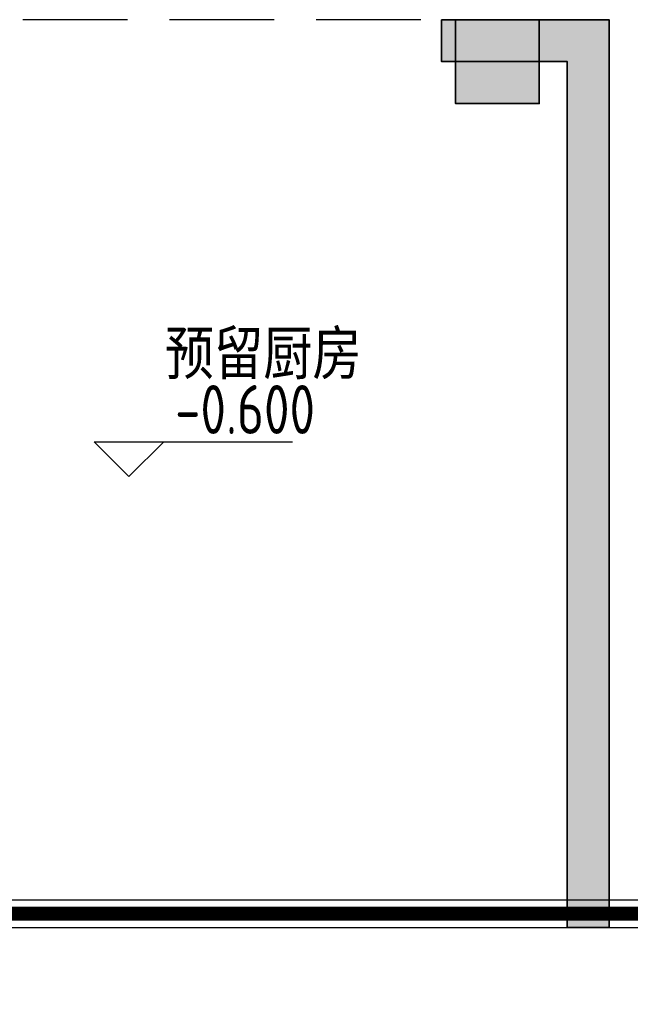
# Model space of a CAD drawing. Extents: x 513700 to 513844, y -232466 to -232398.
# Tile 8 of 16: x 513792.15 to 513796.52, y -232430.24 to -232423.19. Entities that reach past the tile are written whole.
import ezdxf

# ---------------------------------------------------------------- set-up
doc = ezdxf.new("R2010")
doc.units = 0
doc.header["$LTSCALE"] = 1000
doc.linetypes.add('DASH', pattern=[0.35, 0.25, -0.1])
doc.layers.get('0').update_dxf_attribs({"color": 252})
for name, color, linetype in [('A-ANNO-100-DIM-E', 253, 'Continuous'), ('A-ANNO-100-TXT', 252, 'Continuous'), ('A-PATT-COLU', 253, 'Continuous'), ('A-STR-CONC-B', 252, 'Continuous'), ('A-STR-CONC-C', 253, 'Continuous'), ('A-WALL-S', 252, 'Continuous'), ('PUB_HATCH', 252, 'Continuous'), ('降板', 253, 'Continuous')]:
    doc.layers.add(name, color=color, linetype=linetype)
for name, color, linetype, lineweight in [('S-COLU', 252, 'Continuous', 35), ('S-COLU-HATC', 252, 'Continuous', 25), ('S-WALL', 252, 'Continuous', 35), ('S-WALL-HATC', 252, 'Continuous', 25), ('面积-计容-住宅-1', 1, 'Continuous', 0), ('面积-计容-餐饮便利店-1', 3, 'Continuous', 0)]:
    doc.layers.add(name, color=color, linetype=linetype, lineweight=lineweight)
doc.styles.add('TYDG_02', font='TSSDENG.shx', dxfattribs={"width": 0.8, "bigfont": 'hztxt.shx'})

# ---------------------------------------------------------------- blocks, each defined once
blk = doc.blocks.new('2新72A$C0EC5048D')
at = {"layer": 'S-COLU-HATC'}
blk.add_hatch(color=256, dxfattribs=at).paths.add_polyline_path([(-26899.8, 17500), (-27499.8, 17500), (-27499.8, 16900), (-26899.8, 16900)])
at = {"layer": 'S-WALL-HATC'}
blk.add_hatch(color=256, dxfattribs=at).paths.add_polyline_path([(-27600.1, 17500), (-27600.1, 17200), (-26700.2, 17200), (-26700.2, 11000), (-26400.2, 11000), (-26400.2, 17500)])
at = {"layer": 'S-COLU', "elevation": 0}
blk.add_lwpolyline([(-26899.8, 17500), (-27499.8, 17500), (-27499.8, 16900), (-26899.8, 16900)], close=True, dxfattribs=at)
at = {"layer": 'S-WALL', "elevation": 0}
blk.add_lwpolyline([(-27600.1, 17500), (-27600.1, 17200), (-26700.2, 17200), (-26700.2, 11000), (-26400.2, 11000), (-26400.2, 17500)], close=True, dxfattribs=at)
blk = doc.blocks.new('2新154_FZH')
blk.add_lwpolyline([(-0.5, -0.5), (0.5, -0.5), (0.5, 0.5), (-0.5, 0.5)], close=True)
at = {"layer": 'PUB_HATCH'}
blk.add_solid([(-0.5, -0.5), (0.5, -0.5), (-0.5, 0.5), (0.5, 0.5)], dxfattribs=at)
blk = doc.blocks.new('2新231F柱')
at = {"layer": 'A-PATT-COLU'}
for points in [[(-63262, -14697.8), (-63262, -14397.8), (-63362, -14397.8), (-63362, -14697.8)], [(-62662, -14397.8), (-62662, -14697.8), (-62462, -14697.8), (-62162, -14397.8)], [(-62162, -20897.8), (-62162, -14397.8), (-62462, -14697.8), (-62462, -20897.8)]]:
    blk.add_hatch(color=256, dxfattribs=at).paths.add_polyline_path(points)
at = {"layer": 'A-STR-CONC-B'}
for p, q in [((-63362, -14397.8), (-63262, -14397.8)), ((-63362, -14397.8), (-63362, -14697.8)), ((-62662, -14397.8), (-62162, -14397.8)), ((-62162, -20897.8), (-62162, -14397.8)), ((-63362, -14697.8), (-63262, -14697.8)), ((-62662, -14697.8), (-62462, -14697.8)), ((-62462, -20897.8), (-62462, -14697.8)), ((-62462, -20897.8), (-62162, -20897.8))]:
    blk.add_line(p, q, dxfattribs=at)
at = {"layer": 'A-STR-CONC-C', "xscale": 600, "yscale": 600, "zscale": 600, "rotation": 270}
blk.add_blockref('2新154_FZH', (-62962, -14697.8), dxfattribs=at)

msp = doc.modelspace()

# ---------------------------------------------------------------- linework, layer by layer
at = {"color": 252, "linetype": 'DASH', "ltscale": 0.003}
msp.add_lwpolyline([(513796.0704, -232423.1938), (513789.3704, -232423.1938), (513789.3704, -232429.4938), (513796.0704, -232429.4938)], close=True, dxfattribs=at)
at = {"layer": 'A-ANNO-100-DIM-E', "color": 252}
for p, q in [((513792.9293, -232426.4647), (513792.6793, -232426.2147)), ((513792.6793, -232426.2147), (513794.1023, -232426.2147)), ((513792.9293, -232426.4647), (513793.1793, -232426.2147))]:
    msp.add_line(p, q, dxfattribs=at)
at = {"layer": 'A-WALL-S', "color": 252}
for p, q in [((513789.3704, -232429.4938), (513798.4704, -232429.4938)), ((513789.1704, -232429.6938), (513798.4704, -232429.6938))]:
    msp.add_line(p, q, dxfattribs=at)
at = {"layer": '面积-计容-住宅-1'}
msp.add_line((513789.1454, -232429.5938), (513813.5704, -232429.5938), dxfattribs=at)
at = {"layer": '面积-计容-住宅-1', "const_width": 0.1}
msp.add_lwpolyline([(513816.0703, -232430.1938), (513813.5704, -232430.1938), (513813.5704, -232429.5938), (513789.1454, -232429.5938), (513789.1454, -232433.2938), (513800.4204, -232433.2938), (513800.4204, -232434.6938), (513802.2204, -232434.6938), (513802.2204, -232439.4188), (513804.1704, -232439.4187), (513804.1704, -232434.6938), (513814.2704, -232434.6938), (513814.2704, -232440.8188), (513816.6704, -232440.8188), (513816.6704, -232437.1938), (513816.0703, -232437.1938)], close=True, dxfattribs=at)
at = {"layer": '面积-计容-餐饮便利店-1', "color": 3, "const_width": 0.1}
msp.add_lwpolyline([(513813.5702, -232413.0688), (513806.4452, -232413.0688), (513806.4452, -232414.0688), (513805.4952, -232414.0688), (513805.4952, -232413.6938, 0.414214), (513804.8702, -232413.0688), (513797.1704, -232413.0688, 0.414214), (513796.5454, -232413.6938), (513796.5454, -232414.0688), (513795.5954, -232414.0688), (513795.5954, -232413.0688), (513765.1454, -232413.0688), (513765.1454, -232421.0188), (513789.1454, -232421.0188), (513789.1454, -232429.5938), (513813.5704, -232429.5938), (513813.5703, -232428.1938), (513812.5704, -232428.1938), (513812.5704, -232423.2938), (513813.5703, -232423.2938)], format="xyb", close=True, dxfattribs=at)

# ---------------------------------------------------------------- block references
at = {"color": 252, "xscale": 0.001, "yscale": 0.001, "zscale": 0.001}
msp.add_blockref('2新231F柱', (513858.5324, -232408.796), dxfattribs=at)
at = {"layer": '降板', "color": 252, "xscale": 0.001, "yscale": 0.001, "zscale": 0.001}
msp.add_blockref('2新72A$C0EC5048D', (513822.7704, -232440.6938), dxfattribs=at)

# ---------------------------------------------------------------- texts
at = {"layer": 'A-ANNO-100-DIM-E', "color": 252, "style": 'TYDG_02', "width": 0.8}
msp.add_text('-0.600', height=0.35, dxfattribs=at).set_placement((513793.2605, -232426.1592))
at = {"layer": 'A-ANNO-100-TXT', "color": 252, "style": 'TYDG_02'}
msp.add_text('预留厨房', height=0.35259, dxfattribs=at).set_placement((513793.1867, -232425.768))

doc.saveas('drawing.dxf')
